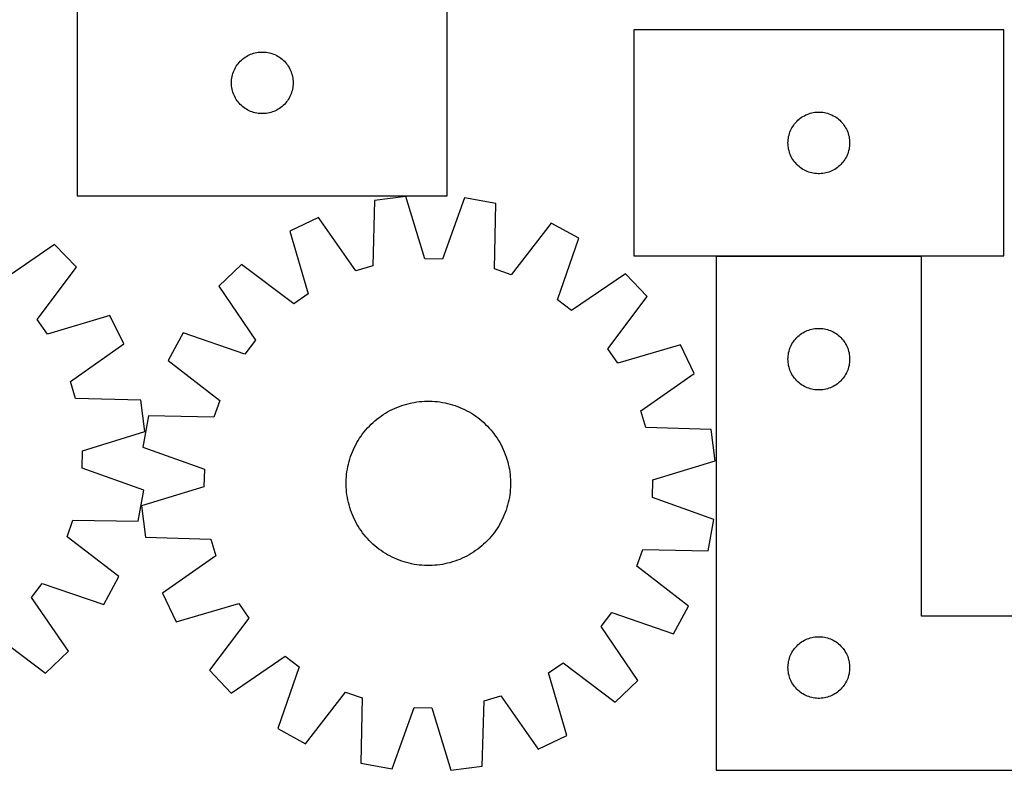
# Model space of a CAD drawing. Header units: millimetres. Extents: x 7 to 1493, y 7 to 2993.
# Tile 8 of 16: x 335 to 814, y 2112 to 2477. Entities that reach past the tile are written whole.
import ezdxf

# ---------------------------------------------------------------- set-up
doc = ezdxf.new("R2010")
doc.units = ezdxf.units.MM
doc.layers.add('COMMON', color=5, linetype='CONTINUOUS', true_color=0x0000ff)
doc.layers.add('CUT', color=7, linetype='CONTINUOUS', true_color=0x000000)

msp = doc.modelspace()

# ---------------------------------------------------------------- linework, layer by layer
at = {"layer": 'COMMON'}
msp.add_line((673.650512, 2362.004026), (773.650512, 2362.004026), dxfattribs=at)
at = {"layer": 'CUT'}
for p, q in [((362.881652, 2501.330384), (362.881652, 2391.330384)), ((542.881652, 2391.330384), (542.881652, 2501.330384)), ((813.650512, 2472.104027), (633.650512, 2472.104027)), ((633.650512, 2472.104027), (633.650512, 2362.104027)), ((813.650512, 2362.104027), (813.650512, 2472.104027)), ((442.692551, 2457.338665), (443.272754, 2457.848591)), ((443.272754, 2457.848591), (443.878437, 2458.327973)), ((443.878437, 2458.327973), (444.507996, 2458.775539)), ((444.507996, 2458.775539), (445.159759, 2459.190104)), ((445.159759, 2459.190104), (445.832, 2459.570566)), ((445.832, 2459.570566), (446.522936, 2459.915918)), ((446.522936, 2459.915918), (447.230733, 2460.225244)), ((447.230733, 2460.225244), (447.953516, 2460.497723)), ((447.953516, 2460.497723), (448.689367, 2460.732632)), ((448.689367, 2460.732632), (449.436335, 2460.92935)), ((449.436335, 2460.92935), (450.19244, 2461.087353)), ((450.19244, 2461.087353), (450.955676, 2461.206224)), ((450.955676, 2461.206224), (451.72402, 2461.285647)), ((451.72402, 2461.285647), (452.495433, 2461.325411)), ((452.495433, 2461.325411), (453.26787, 2461.325411)), ((453.26787, 2461.325411), (454.039283, 2461.285647)), ((454.039283, 2461.285647), (454.807627, 2461.206224)), ((454.807627, 2461.206224), (455.570863, 2461.087353)), ((455.570863, 2461.087353), (456.326968, 2460.92935)), ((456.326968, 2460.92935), (457.073936, 2460.732632)), ((457.073936, 2460.732632), (457.809787, 2460.497723)), ((457.809787, 2460.497723), (458.53257, 2460.225244)), ((458.53257, 2460.225244), (459.240367, 2459.915918)), ((459.240367, 2459.915918), (459.931303, 2459.570566)), ((459.931303, 2459.570566), (460.603544, 2459.190104)), ((460.603544, 2459.190104), (461.255307, 2458.775539)), ((461.255307, 2458.775539), (461.884866, 2458.327973)), ((461.884866, 2458.327973), (462.490549, 2457.848591)), ((462.490549, 2457.848591), (463.070752, 2457.338665)), ((439.136898, 2452.337193), (439.464345, 2453.036791)), ((439.464345, 2453.036791), (439.827373, 2453.718605)), ((439.827373, 2453.718605), (440.225018, 2454.380827)), ((440.225018, 2454.380827), (440.656226, 2455.021701)), ((440.656226, 2455.021701), (441.119854, 2455.639526)), ((441.119854, 2455.639526), (441.614673, 2456.232666)), ((441.614673, 2456.232666), (442.139369, 2456.799547)), ((442.139369, 2456.799547), (442.692551, 2457.338665)), ((463.070752, 2457.338665), (463.623934, 2456.799547)), ((463.623934, 2456.799547), (464.14863, 2456.232666)), ((464.14863, 2456.232666), (464.643449, 2455.639526)), ((464.643449, 2455.639526), (465.107077, 2455.021701)), ((465.107077, 2455.021701), (465.538285, 2454.380827)), ((465.538285, 2454.380827), (465.93593, 2453.718605)), ((465.93593, 2453.718605), (466.298958, 2453.036791)), ((466.298958, 2453.036791), (466.626405, 2452.337193)), ((437.90154, 2447.102566), (437.961153, 2447.872699)), ((437.961153, 2447.872699), (438.060333, 2448.638743)), ((438.060333, 2448.638743), (438.198816, 2449.398665)), ((438.198816, 2449.398665), (438.376236, 2450.150451)), ((438.376236, 2450.150451), (438.592121, 2450.892107)), ((438.592121, 2450.892107), (438.845899, 2451.621666)), ((438.845899, 2451.621666), (439.136898, 2452.337193)), ((466.626405, 2452.337193), (466.917404, 2451.621666)), ((466.917404, 2451.621666), (467.171182, 2450.892107)), ((467.171182, 2450.892107), (467.387067, 2450.150451)), ((467.387067, 2450.150451), (467.564487, 2449.398665)), ((467.564487, 2449.398665), (467.70297, 2448.638743)), ((467.70297, 2448.638743), (467.80215, 2447.872699)), ((467.80215, 2447.872699), (467.861763, 2447.102566)), ((437.881652, 2446.330384), (437.90154, 2447.102566)), ((437.90154, 2445.558203), (437.881652, 2446.330384)), ((437.961153, 2444.788069), (437.90154, 2445.558203)), ((438.060333, 2444.022026), (437.961153, 2444.788069)), ((438.198816, 2443.262103), (438.060333, 2444.022026)), ((438.376236, 2442.510317), (438.198816, 2443.262103)), ((467.564487, 2443.262103), (467.387067, 2442.510317)), ((467.70297, 2444.022026), (467.564487, 2443.262103)), ((467.80215, 2444.788069), (467.70297, 2444.022026)), ((467.861763, 2445.558203), (467.80215, 2444.788069)), ((467.861763, 2447.102566), (467.881652, 2446.330384)), ((467.881652, 2446.330384), (467.861763, 2445.558203)), ((438.592121, 2441.768662), (438.376236, 2442.510317)), ((438.845899, 2441.039103), (438.592121, 2441.768662)), ((439.136898, 2440.323576), (438.845899, 2441.039103)), ((439.464345, 2439.623977), (439.136898, 2440.323576)), ((439.827373, 2438.942163), (439.464345, 2439.623977)), ((440.225018, 2438.279941), (439.827373, 2438.942163)), ((440.656226, 2437.639068), (440.225018, 2438.279941)), ((465.538285, 2438.279941), (465.107077, 2437.639068)), ((465.93593, 2438.942163), (465.538285, 2438.279941)), ((466.298958, 2439.623977), (465.93593, 2438.942163)), ((466.626405, 2440.323576), (466.298958, 2439.623977)), ((466.917404, 2441.039103), (466.626405, 2440.323576)), ((467.171182, 2441.768662), (466.917404, 2441.039103)), ((467.387067, 2442.510317), (467.171182, 2441.768662)), ((441.119854, 2437.021242), (440.656226, 2437.639068)), ((441.614673, 2436.428102), (441.119854, 2437.021242)), ((442.139369, 2435.861222), (441.614673, 2436.428102)), ((442.692551, 2435.322104), (442.139369, 2435.861222)), ((443.272754, 2434.812178), (442.692551, 2435.322104)), ((443.878437, 2434.332796), (443.272754, 2434.812178)), ((444.507996, 2433.885229), (443.878437, 2434.332796)), ((445.159759, 2433.470665), (444.507996, 2433.885229)), ((445.832, 2433.090202), (445.159759, 2433.470665)), ((460.603544, 2433.470665), (459.931303, 2433.090202)), ((461.255307, 2433.885229), (460.603544, 2433.470665)), ((461.884866, 2434.332796), (461.255307, 2433.885229)), ((462.490549, 2434.812178), (461.884866, 2434.332796)), ((463.070752, 2435.322104), (462.490549, 2434.812178)), ((463.623934, 2435.861222), (463.070752, 2435.322104)), ((464.14863, 2436.428102), (463.623934, 2435.861222)), ((464.643449, 2437.021242), (464.14863, 2436.428102)), ((465.107077, 2437.639068), (464.643449, 2437.021242)), ((446.522936, 2432.74485), (445.832, 2433.090202)), ((447.230733, 2432.435525), (446.522936, 2432.74485)), ((447.953516, 2432.163046), (447.230733, 2432.435525)), ((448.689367, 2431.928136), (447.953516, 2432.163046)), ((449.436335, 2431.731419), (448.689367, 2431.928136)), ((450.19244, 2431.573415), (449.436335, 2431.731419)), ((450.955676, 2431.454544), (450.19244, 2431.573415)), ((451.72402, 2431.375121), (450.955676, 2431.454544)), ((452.495433, 2431.335357), (451.72402, 2431.375121)), ((453.26787, 2431.335357), (452.495433, 2431.335357)), ((454.039283, 2431.375121), (453.26787, 2431.335357)), ((454.807627, 2431.454544), (454.039283, 2431.375121)), ((455.570863, 2431.573415), (454.807627, 2431.454544)), ((456.326968, 2431.731419), (455.570863, 2431.573415)), ((457.073936, 2431.928136), (456.326968, 2431.731419)), ((457.809787, 2432.163046), (457.073936, 2431.928136)), ((458.53257, 2432.435525), (457.809787, 2432.163046)), ((459.240367, 2432.74485), (458.53257, 2432.435525)), ((459.931303, 2433.090202), (459.240367, 2432.74485)), ((714.041614, 2428.622233), (714.647298, 2429.101615)), ((714.647298, 2429.101615), (715.276856, 2429.549182)), ((715.276856, 2429.549182), (715.92862, 2429.963746)), ((715.92862, 2429.963746), (716.600861, 2430.344209)), ((716.600861, 2430.344209), (717.291796, 2430.689561)), ((717.291796, 2430.689561), (717.999593, 2430.998886)), ((717.999593, 2430.998886), (718.722376, 2431.271365)), ((718.722376, 2431.271365), (719.458227, 2431.506275)), ((719.458227, 2431.506275), (720.205196, 2431.702992)), ((720.205196, 2431.702992), (720.9613, 2431.860996)), ((720.9613, 2431.860996), (721.724536, 2431.979867)), ((721.724536, 2431.979867), (722.49288, 2432.059289)), ((722.49288, 2432.059289), (723.264293, 2432.099054)), ((723.264293, 2432.099054), (724.036731, 2432.099054)), ((724.036731, 2432.099054), (724.808144, 2432.059289)), ((724.808144, 2432.059289), (725.576487, 2431.979867)), ((725.576487, 2431.979867), (726.339723, 2431.860996)), ((726.339723, 2431.860996), (727.095828, 2431.702992)), ((727.095828, 2431.702992), (727.842796, 2431.506275)), ((727.842796, 2431.506275), (728.578648, 2431.271365)), ((728.578648, 2431.271365), (729.30143, 2430.998886)), ((729.30143, 2430.998886), (730.009228, 2430.689561)), ((730.009228, 2430.689561), (730.700163, 2430.344209)), ((730.700163, 2430.344209), (731.372404, 2429.963746)), ((731.372404, 2429.963746), (732.024168, 2429.549182)), ((732.024168, 2429.549182), (732.653726, 2429.101615)), ((732.653726, 2429.101615), (733.259409, 2428.622233)), ((710.233206, 2423.810433), (710.596233, 2424.492248)), ((710.596233, 2424.492248), (710.993878, 2425.154469)), ((710.993878, 2425.154469), (711.425087, 2425.795343)), ((711.425087, 2425.795343), (711.888715, 2426.413169)), ((711.888715, 2426.413169), (712.383533, 2427.006308)), ((712.383533, 2427.006308), (712.908229, 2427.573189)), ((712.908229, 2427.573189), (713.461412, 2428.112307)), ((713.461412, 2428.112307), (714.041614, 2428.622233)), ((733.259409, 2428.622233), (733.839612, 2428.112307)), ((733.839612, 2428.112307), (734.392795, 2427.573189)), ((734.392795, 2427.573189), (734.917491, 2427.006308)), ((734.917491, 2427.006308), (735.412309, 2426.413169)), ((735.412309, 2426.413169), (735.875937, 2425.795343)), ((735.875937, 2425.795343), (736.307145, 2425.154469)), ((736.307145, 2425.154469), (736.70479, 2424.492248)), ((736.70479, 2424.492248), (737.067818, 2423.810433)), ((708.730014, 2418.646342), (708.829193, 2419.412385)), ((708.829193, 2419.412385), (708.967677, 2420.172308)), ((708.967677, 2420.172308), (709.145096, 2420.924093)), ((709.145096, 2420.924093), (709.360981, 2421.665749)), ((709.360981, 2421.665749), (709.61476, 2422.395308)), ((709.61476, 2422.395308), (709.905758, 2423.110835)), ((709.905758, 2423.110835), (710.233206, 2423.810433)), ((737.067818, 2423.810433), (737.395265, 2423.110835)), ((737.395265, 2423.110835), (737.686264, 2422.395308)), ((737.686264, 2422.395308), (737.940043, 2421.665749)), ((737.940043, 2421.665749), (738.155928, 2420.924093)), ((738.155928, 2420.924093), (738.333347, 2420.172308)), ((738.333347, 2420.172308), (738.47183, 2419.412385)), ((738.47183, 2419.412385), (738.57101, 2418.646342)), ((708.650512, 2417.104027), (708.6704, 2417.876208)), ((708.6704, 2416.331845), (708.650512, 2417.104027)), ((708.6704, 2417.876208), (708.730014, 2418.646342)), ((708.730014, 2415.561712), (708.6704, 2416.331845)), ((708.829193, 2414.795668), (708.730014, 2415.561712)), ((708.967677, 2414.035746), (708.829193, 2414.795668)), ((738.47183, 2414.795668), (738.333347, 2414.035746)), ((738.57101, 2415.561712), (738.47183, 2414.795668)), ((738.57101, 2418.646342), (738.630623, 2417.876208)), ((738.630623, 2416.331845), (738.57101, 2415.561712)), ((738.630623, 2417.876208), (738.650512, 2417.104027)), ((738.650512, 2417.104027), (738.630623, 2416.331845)), ((709.145096, 2413.28396), (708.967677, 2414.035746)), ((709.360981, 2412.542304), (709.145096, 2413.28396)), ((709.61476, 2411.812745), (709.360981, 2412.542304)), ((709.905758, 2411.097218), (709.61476, 2411.812745)), ((710.233206, 2410.39762), (709.905758, 2411.097218)), ((710.596233, 2409.715806), (710.233206, 2410.39762)), ((710.993878, 2409.053584), (710.596233, 2409.715806)), ((736.70479, 2409.715806), (736.307145, 2409.053584)), ((737.067818, 2410.39762), (736.70479, 2409.715806)), ((737.395265, 2411.097218), (737.067818, 2410.39762)), ((737.686264, 2411.812745), (737.395265, 2411.097218)), ((737.940043, 2412.542304), (737.686264, 2411.812745)), ((738.155928, 2413.28396), (737.940043, 2412.542304)), ((738.333347, 2414.035746), (738.155928, 2413.28396)), ((711.425087, 2408.41271), (710.993878, 2409.053584)), ((711.888715, 2407.794884), (711.425087, 2408.41271)), ((712.383533, 2407.201745), (711.888715, 2407.794884)), ((712.908229, 2406.634864), (712.383533, 2407.201745)), ((713.461412, 2406.095746), (712.908229, 2406.634864)), ((714.041614, 2405.58582), (713.461412, 2406.095746)), ((714.647298, 2405.106438), (714.041614, 2405.58582)), ((715.276856, 2404.658871), (714.647298, 2405.106438)), ((732.653726, 2405.106438), (732.024168, 2404.658871)), ((733.259409, 2405.58582), (732.653726, 2405.106438)), ((733.839612, 2406.095746), (733.259409, 2405.58582)), ((734.392795, 2406.634864), (733.839612, 2406.095746)), ((734.917491, 2407.201745), (734.392795, 2406.634864)), ((735.412309, 2407.794884), (734.917491, 2407.201745)), ((735.875937, 2408.41271), (735.412309, 2407.794884)), ((736.307145, 2409.053584), (735.875937, 2408.41271)), ((715.92862, 2404.244307), (715.276856, 2404.658871)), ((716.600861, 2403.863845), (715.92862, 2404.244307)), ((717.291796, 2403.518493), (716.600861, 2403.863845)), ((717.999593, 2403.209167), (717.291796, 2403.518493)), ((718.722376, 2402.936688), (717.999593, 2403.209167)), ((719.458227, 2402.701778), (718.722376, 2402.936688)), ((720.205196, 2402.505061), (719.458227, 2402.701778)), ((720.9613, 2402.347057), (720.205196, 2402.505061)), ((721.724536, 2402.228186), (720.9613, 2402.347057)), ((722.49288, 2402.148764), (721.724536, 2402.228186)), ((723.264293, 2402.109), (722.49288, 2402.148764)), ((724.036731, 2402.109), (723.264293, 2402.109)), ((724.808144, 2402.148764), (724.036731, 2402.109)), ((725.576487, 2402.228186), (724.808144, 2402.148764)), ((726.339723, 2402.347057), (725.576487, 2402.228186)), ((727.095828, 2402.505061), (726.339723, 2402.347057)), ((727.842796, 2402.701778), (727.095828, 2402.505061)), ((728.578648, 2402.936688), (727.842796, 2402.701778)), ((729.30143, 2403.209167), (728.578648, 2402.936688)), ((730.009228, 2403.518493), (729.30143, 2403.209167)), ((730.700163, 2403.863845), (730.009228, 2403.518493)), ((731.372404, 2404.244307), (730.700163, 2403.863845)), ((732.024168, 2404.658871), (731.372404, 2404.244307)), ((362.881652, 2391.330384), (542.881652, 2391.330384)), ((522.782551, 2391.07094), (507.532146, 2389.032388)), ((532.032338, 2360.683176), (522.782551, 2391.07094)), ((551.313045, 2390.380499), (540.604172, 2360.475737)), ((566.446989, 2387.606642), (551.313045, 2390.380499)), ((507.532146, 2389.032388), (506.588482, 2357.282046)), ((565.853724, 2355.84782), (566.446989, 2387.606642)), ((480.184675, 2380.872629), (466.310625, 2374.221217)), ((498.372081, 2354.83049), (480.184675, 2380.872629)), ((593.367744, 2378.133586), (573.941921, 2353.001691)), ((606.903812, 2370.818846), (593.367744, 2378.133586)), ((466.310625, 2374.221217), (475.224543, 2343.733238)), ((351.846817, 2367.687717), (325.664326, 2349.702948)), ((362.496421, 2356.582922), (351.846817, 2367.687717)), ((596.525567, 2340.79774), (606.903812, 2370.818846)), ((633.650512, 2362.104027), (813.650512, 2362.104027)), ((773.650512, 2361.904026), (673.650512, 2361.904026)), ((673.650512, 2361.904026), (673.650512, 2111.904026)), ((773.650512, 2186.904026), (773.650512, 2361.904026)), ((442.823139, 2358.009991), (431.683533, 2347.396805)), ((468.167854, 2338.862663), (442.823139, 2358.009991)), ((506.588482, 2357.282046), (498.372081, 2354.83049)), ((540.604172, 2360.475737), (532.032338, 2360.683176)), ((343.432181, 2331.175649), (362.496421, 2356.582922)), ((573.941921, 2353.001691), (565.853724, 2355.84782)), ((629.579635, 2353.490464), (603.338397, 2335.591521)), ((640.192822, 2342.350858), (629.579635, 2353.490464)), ((431.683533, 2347.396805), (449.582476, 2321.155567)), ((475.224543, 2343.733238), (468.167854, 2338.862663)), ((603.338397, 2335.591521), (596.525567, 2340.79774)), ((621.045493, 2317.006143), (640.192822, 2342.350858)), ((378.784464, 2333.148642), (348.325836, 2324.134945)), ((385.481269, 2319.296445), (378.784464, 2333.148642)), ((348.325836, 2324.134945), (343.432181, 2331.175649)), ((414.355151, 2324.720981), (407.04041, 2311.184914)), ((444.376256, 2314.342737), (414.355151, 2324.720981)), ((713.461412, 2322.912306), (714.041614, 2323.422232)), ((714.041614, 2323.422232), (714.647298, 2323.901614)), ((714.647298, 2323.901614), (715.276856, 2324.349181)), ((715.276856, 2324.349181), (715.92862, 2324.763745)), ((715.92862, 2324.763745), (716.600861, 2325.144208)), ((716.600861, 2325.144208), (717.291796, 2325.48956)), ((717.291796, 2325.48956), (717.999593, 2325.798885)), ((717.999593, 2325.798885), (718.722376, 2326.071364)), ((718.722376, 2326.071364), (719.458227, 2326.306274)), ((719.458227, 2326.306274), (720.205196, 2326.502991)), ((720.205196, 2326.502991), (720.9613, 2326.660995)), ((720.9613, 2326.660995), (721.724536, 2326.779866)), ((721.724536, 2326.779866), (722.49288, 2326.859288)), ((722.49288, 2326.859288), (723.264293, 2326.899053)), ((723.264293, 2326.899053), (724.036731, 2326.899053)), ((724.036731, 2326.899053), (724.808144, 2326.859288)), ((724.808144, 2326.859288), (725.576487, 2326.779866)), ((725.576487, 2326.779866), (726.339723, 2326.660995)), ((726.339723, 2326.660995), (727.095828, 2326.502991)), ((727.095828, 2326.502991), (727.842796, 2326.306274)), ((727.842796, 2326.306274), (728.578648, 2326.071364)), ((728.578648, 2326.071364), (729.30143, 2325.798885)), ((729.30143, 2325.798885), (730.009228, 2325.48956)), ((730.009228, 2325.48956), (730.700163, 2325.144208)), ((730.700163, 2325.144208), (731.372404, 2324.763745)), ((731.372404, 2324.763745), (732.024168, 2324.349181)), ((732.024168, 2324.349181), (732.653726, 2323.901614)), ((732.653726, 2323.901614), (733.259409, 2323.422232)), ((733.259409, 2323.422232), (733.839612, 2322.912306)), ((359.49882, 2301.023867), (385.481269, 2319.296445)), ((449.582476, 2321.155567), (444.376256, 2314.342737)), ((656.404047, 2318.863372), (625.916069, 2309.949454)), ((663.055459, 2304.989322), (656.404047, 2318.863372)), ((709.905758, 2317.910834), (710.233206, 2318.610432)), ((710.233206, 2318.610432), (710.596233, 2319.292247)), ((710.596233, 2319.292247), (710.993878, 2319.954468)), ((710.993878, 2319.954468), (711.425087, 2320.595342)), ((711.425087, 2320.595342), (711.888715, 2321.213168)), ((711.888715, 2321.213168), (712.383533, 2321.806307)), ((712.383533, 2321.806307), (712.908229, 2322.373188)), ((712.908229, 2322.373188), (713.461412, 2322.912306)), ((733.839612, 2322.912306), (734.392795, 2322.373188)), ((734.392795, 2322.373188), (734.917491, 2321.806307)), ((734.917491, 2321.806307), (735.412309, 2321.213168)), ((735.412309, 2321.213168), (735.875937, 2320.595342)), ((735.875937, 2320.595342), (736.307145, 2319.954468)), ((736.307145, 2319.954468), (736.70479, 2319.292247)), ((736.70479, 2319.292247), (737.067818, 2318.610432)), ((737.067818, 2318.610432), (737.395265, 2317.910834)), ((625.916069, 2309.949454), (621.045493, 2317.006143)), ((708.730014, 2313.446341), (708.829193, 2314.212384)), ((708.829193, 2314.212384), (708.967677, 2314.972307)), ((708.967677, 2314.972307), (709.145096, 2315.724092)), ((709.145096, 2315.724092), (709.360981, 2316.465748)), ((709.360981, 2316.465748), (709.61476, 2317.195307)), ((709.61476, 2317.195307), (709.905758, 2317.910834)), ((737.395265, 2317.910834), (737.686264, 2317.195307)), ((737.686264, 2317.195307), (737.940043, 2316.465748)), ((737.940043, 2316.465748), (738.155928, 2315.724092)), ((738.155928, 2315.724092), (738.333347, 2314.972307)), ((738.333347, 2314.972307), (738.47183, 2314.212384)), ((738.47183, 2314.212384), (738.57101, 2313.446341)), ((407.04041, 2311.184914), (432.172305, 2291.759091)), ((708.650512, 2311.904026), (708.6704, 2312.676207)), ((708.6704, 2311.131844), (708.650512, 2311.904026)), ((708.6704, 2312.676207), (708.730014, 2313.446341)), ((708.730014, 2310.361711), (708.6704, 2311.131844)), ((708.829193, 2309.595667), (708.730014, 2310.361711)), ((708.967677, 2308.835745), (708.829193, 2309.595667)), ((738.47183, 2309.595667), (738.333347, 2308.835745)), ((738.57101, 2310.361711), (738.47183, 2309.595667)), ((738.57101, 2313.446341), (738.630623, 2312.676207)), ((738.630623, 2311.131844), (738.57101, 2310.361711)), ((738.630623, 2312.676207), (738.650512, 2311.904026)), ((738.650512, 2311.904026), (738.630623, 2311.131844)), ((637.01332, 2286.801916), (663.055459, 2304.989322)), ((709.145096, 2308.083959), (708.967677, 2308.835745)), ((709.360981, 2307.342303), (709.145096, 2308.083959)), ((709.61476, 2306.612744), (709.360981, 2307.342303)), ((709.905758, 2305.897217), (709.61476, 2306.612744)), ((710.233206, 2305.197619), (709.905758, 2305.897217)), ((710.596233, 2304.515805), (710.233206, 2305.197619)), ((710.993878, 2303.853583), (710.596233, 2304.515805)), ((736.70479, 2304.515805), (736.307145, 2303.853583)), ((737.067818, 2305.197619), (736.70479, 2304.515805)), ((737.395265, 2305.897217), (737.067818, 2305.197619)), ((737.686264, 2306.612744), (737.395265, 2305.897217)), ((737.940043, 2307.342303), (737.686264, 2306.612744)), ((738.155928, 2308.083959), (737.940043, 2307.342303)), ((738.333347, 2308.835745), (738.155928, 2308.083959)), ((361.977266, 2292.815537), (359.49882, 2301.023867)), ((711.425087, 2303.212709), (710.993878, 2303.853583)), ((711.888715, 2302.594883), (711.425087, 2303.212709)), ((712.383533, 2302.001744), (711.888715, 2302.594883)), ((712.908229, 2301.434863), (712.383533, 2302.001744)), ((713.461412, 2300.895745), (712.908229, 2301.434863)), ((714.041614, 2300.385819), (713.461412, 2300.895745)), ((714.647298, 2299.906437), (714.041614, 2300.385819)), ((715.276856, 2299.45887), (714.647298, 2299.906437)), ((715.92862, 2299.044306), (715.276856, 2299.45887)), ((732.024168, 2299.45887), (731.372404, 2299.044306)), ((732.653726, 2299.906437), (732.024168, 2299.45887)), ((733.259409, 2300.385819), (732.653726, 2299.906437)), ((733.839612, 2300.895745), (733.259409, 2300.385819)), ((734.392795, 2301.434863), (733.839612, 2300.895745)), ((734.917491, 2302.001744), (734.392795, 2301.434863)), ((735.412309, 2302.594883), (734.917491, 2302.001744)), ((735.875937, 2303.212709), (735.412309, 2302.594883)), ((736.307145, 2303.853583), (735.875937, 2303.212709)), ((716.600861, 2298.663844), (715.92862, 2299.044306)), ((717.291796, 2298.318492), (716.600861, 2298.663844)), ((717.999593, 2298.009166), (717.291796, 2298.318492)), ((718.722376, 2297.736687), (717.999593, 2298.009166)), ((719.458227, 2297.501777), (718.722376, 2297.736687)), ((720.205196, 2297.30506), (719.458227, 2297.501777)), ((720.9613, 2297.147056), (720.205196, 2297.30506)), ((721.724536, 2297.028185), (720.9613, 2297.147056)), ((722.49288, 2296.948763), (721.724536, 2297.028185)), ((723.264293, 2296.908999), (722.49288, 2296.948763)), ((724.036731, 2296.908999), (723.264293, 2296.908999)), ((724.808144, 2296.948763), (724.036731, 2296.908999)), ((725.576487, 2297.028185), (724.808144, 2296.948763)), ((726.339723, 2297.147056), (725.576487, 2297.028185)), ((727.095828, 2297.30506), (726.339723, 2297.147056)), ((727.842796, 2297.501777), (727.095828, 2297.30506)), ((728.578648, 2297.736687), (727.842796, 2297.501777)), ((729.30143, 2298.009166), (728.578648, 2297.736687)), ((730.009228, 2298.318492), (729.30143, 2298.009166)), ((730.700163, 2298.663844), (730.009228, 2298.318492)), ((731.372404, 2299.044306), (730.700163, 2298.663844)), ((393.730528, 2291.975839), (361.977266, 2292.815537)), ((395.819003, 2276.73219), (393.730528, 2291.975839)), ((432.172305, 2291.759091), (429.326176, 2283.670894)), ((521.94102, 2289.734747), (523.147933, 2290.084558)), ((523.147933, 2290.084558), (524.365238, 2290.396287)), ((524.365238, 2290.396287), (525.591734, 2290.669626)), ((525.591734, 2290.669626), (526.826211, 2290.904305)), ((526.826211, 2290.904305), (528.06745, 2291.100092)), ((528.06745, 2291.100092), (529.314227, 2291.256794)), ((529.314227, 2291.256794), (530.56531, 2291.374257)), ((530.56531, 2291.374257), (531.819465, 2291.452364)), ((531.819465, 2291.452364), (533.075455, 2291.491039)), ((533.075455, 2291.491039), (534.332041, 2291.490243)), ((534.332041, 2291.490243), (535.587981, 2291.449977)), ((535.587981, 2291.449977), (536.842036, 2291.370281)), ((536.842036, 2291.370281), (538.09297, 2291.251233)), ((538.09297, 2291.251233), (539.339546, 2291.092952)), ((539.339546, 2291.092952), (540.580536, 2290.895592)), ((540.580536, 2290.895592), (541.814715, 2290.65935)), ((541.814715, 2290.65935), (543.040864, 2290.384457)), ((543.040864, 2290.384457), (544.257773, 2290.071186)), ((544.257773, 2290.071186), (545.464242, 2289.719846)), ((511.738683, 2284.941782), (512.800079, 2285.614422)), ((512.800079, 2285.614422), (513.88208, 2286.253391)), ((513.88208, 2286.253391), (514.983617, 2286.858058)), ((514.983617, 2286.858058), (516.103604, 2287.427826)), ((516.103604, 2287.427826), (517.240935, 2287.962134)), ((517.240935, 2287.962134), (518.394488, 2288.460453)), ((518.394488, 2288.460453), (519.563124, 2288.922293)), ((519.563124, 2288.922293), (520.745691, 2289.347197)), ((520.745691, 2289.347197), (521.94102, 2289.734747)), ((545.464242, 2289.719846), (546.659079, 2289.330783)), ((546.659079, 2289.330783), (547.841106, 2288.904381)), ((547.841106, 2288.904381), (549.009157, 2288.441061)), ((549.009157, 2288.441061), (550.162077, 2287.94128)), ((550.162077, 2287.94128), (551.298731, 2287.405532)), ((551.298731, 2287.405532), (552.417995, 2286.834345)), ((552.417995, 2286.834345), (553.518765, 2286.228283)), ((553.518765, 2286.228283), (554.599956, 2285.587944)), ((554.599956, 2285.587944), (555.660499, 2284.91396)), ((639.464876, 2278.585515), (637.01332, 2286.801916)), ((397.567354, 2284.264159), (394.793498, 2269.130215)), ((429.326176, 2283.670894), (397.567354, 2284.264159)), ((504.971, 2279.350285), (505.860103, 2280.238262)), ((505.860103, 2280.238262), (506.776659, 2281.097874)), ((506.776659, 2281.097874), (507.719764, 2281.928271)), ((507.719764, 2281.928271), (508.688486, 2282.728636)), ((508.688486, 2282.728636), (509.681871, 2283.498176)), ((509.681871, 2283.498176), (510.698938, 2284.236135)), ((510.698938, 2284.236135), (511.738683, 2284.941782)), ((555.660499, 2284.91396), (556.699349, 2284.206996)), ((556.699349, 2284.206996), (557.71548, 2283.46775)), ((557.71548, 2283.46775), (558.707889, 2282.696951)), ((558.707889, 2282.696951), (559.675597, 2281.89536)), ((559.675597, 2281.89536), (560.617649, 2281.063769)), ((560.617649, 2281.063769), (561.533115, 2280.202997)), ((561.533115, 2280.202997), (562.421092, 2279.313894)), ((365.461689, 2267.382954), (395.819003, 2276.73219)), ((500.967001, 2274.516519), (501.706247, 2275.53265)), ((501.706247, 2275.53265), (502.477046, 2276.525059)), ((502.477046, 2276.525059), (503.278636, 2277.492767)), ((503.278636, 2277.492767), (504.110228, 2278.434819)), ((504.110228, 2278.434819), (504.971, 2279.350285)), ((562.421092, 2279.313894), (563.280704, 2278.397338)), ((563.280704, 2278.397338), (564.111101, 2277.454233)), ((564.111101, 2277.454233), (564.911466, 2276.48551)), ((564.911466, 2276.48551), (565.681007, 2275.492125)), ((565.681007, 2275.492125), (566.418965, 2274.475059)), ((671.215218, 2277.641851), (639.464876, 2278.585515)), ((673.25377, 2262.391446), (671.215218, 2277.641851)), ((498.339652, 2270.235165), (498.945714, 2271.335935)), ((498.945714, 2271.335935), (499.586053, 2272.417126)), ((499.586053, 2272.417126), (500.260037, 2273.477669)), ((500.260037, 2273.477669), (500.967001, 2274.516519)), ((566.418965, 2274.475059), (567.124612, 2273.435314)), ((567.124612, 2273.435314), (567.797252, 2272.373918)), ((567.797252, 2272.373918), (568.436221, 2271.291917)), ((568.436221, 2271.291917), (569.040888, 2270.19038)), ((365.282318, 2258.810486), (365.461689, 2267.382954)), ((394.793498, 2269.130215), (424.69826, 2258.421342)), ((496.269616, 2265.658276), (496.732936, 2266.826326)), ((496.732936, 2266.826326), (497.232716, 2267.979247)), ((497.232716, 2267.979247), (497.768465, 2269.1159)), ((497.768465, 2269.1159), (498.339652, 2270.235165)), ((569.040888, 2270.19038), (569.610656, 2269.070393)), ((569.610656, 2269.070393), (570.144964, 2267.933061)), ((570.144964, 2267.933061), (570.643284, 2266.779509)), ((570.643284, 2266.779509), (571.105123, 2265.610872)), ((494.789539, 2260.858034), (495.10281, 2262.074943)), ((495.10281, 2262.074943), (495.454151, 2263.281412)), ((495.454151, 2263.281412), (495.843214, 2264.476249)), ((495.843214, 2264.476249), (496.269616, 2265.658276)), ((571.105123, 2265.610872), (571.530027, 2264.428306)), ((571.530027, 2264.428306), (571.917577, 2263.232976)), ((571.917577, 2263.232976), (572.267388, 2262.026064)), ((572.267388, 2262.026064), (572.579117, 2260.808758)), ((642.866006, 2253.141659), (673.25377, 2262.391446)), ((395.221984, 2248.199588), (365.282318, 2258.810486)), ((424.69826, 2258.421342), (424.490821, 2249.849508)), ((493.922764, 2255.91014), (494.081045, 2257.156716)), ((494.081045, 2257.156716), (494.278405, 2258.397706)), ((494.278405, 2258.397706), (494.514647, 2259.631885)), ((494.514647, 2259.631885), (494.789539, 2260.858034)), ((572.579117, 2260.808758), (572.852456, 2259.582262)), ((572.852456, 2259.582262), (573.087135, 2258.347786)), ((573.087135, 2258.347786), (573.282922, 2257.106547)), ((573.282922, 2257.106547), (573.439624, 2255.85977)), ((493.682958, 2250.892625), (493.683754, 2252.14921)), ((493.683754, 2252.14921), (493.72402, 2253.405151)), ((493.72402, 2253.405151), (493.803716, 2254.659206)), ((493.803716, 2254.659206), (493.922764, 2255.91014)), ((573.439624, 2255.85977), (573.557087, 2254.608687)), ((573.557087, 2254.608687), (573.635194, 2253.354531)), ((573.635194, 2253.354531), (573.673869, 2252.098541)), ((573.673869, 2252.098541), (573.673073, 2250.841956)), ((642.658567, 2244.569825), (642.866006, 2253.141659)), ((392.497695, 2233.056643), (395.221984, 2248.199588)), ((424.490821, 2249.849508), (394.103057, 2240.599721)), ((493.721633, 2249.636635), (493.682958, 2250.892625)), ((493.79974, 2248.38248), (493.721633, 2249.636635)), ((493.917203, 2247.131396), (493.79974, 2248.38248)), ((494.073905, 2245.88462), (493.917203, 2247.131396)), ((573.434063, 2247.081027), (573.275782, 2245.83445)), ((573.553111, 2248.331961), (573.434063, 2247.081027)), ((573.632807, 2249.586016), (573.553111, 2248.331961)), ((573.673073, 2250.841956), (573.632807, 2249.586016)), ((494.269692, 2244.643381), (494.073905, 2245.88462)), ((494.504371, 2243.408904), (494.269692, 2244.643381)), ((494.777709, 2242.182408), (494.504371, 2243.408904)), ((495.089438, 2240.965103), (494.777709, 2242.182408)), ((572.567287, 2242.133133), (572.254016, 2240.916224)), ((572.84218, 2243.359282), (572.567287, 2242.133133)), ((573.078422, 2244.59346), (572.84218, 2243.359282)), ((573.275782, 2245.83445), (573.078422, 2244.59346)), ((672.563329, 2233.860951), (642.658567, 2244.569825)), ((394.103057, 2240.599721), (396.141609, 2225.349316)), ((495.43925, 2239.75819), (495.089438, 2240.965103)), ((495.826799, 2238.562861), (495.43925, 2239.75819)), ((496.251703, 2237.380294), (495.826799, 2238.562861)), ((496.713543, 2236.211658), (496.251703, 2237.380294)), ((571.087211, 2237.33289), (570.623891, 2236.16484)), ((571.513613, 2238.514918), (571.087211, 2237.33289)), ((571.902676, 2239.709755), (571.513613, 2238.514918)), ((572.254016, 2240.916224), (571.902676, 2239.709755)), ((357.91747, 2225.448444), (360.737101, 2233.545916)), ((360.737101, 2233.545916), (392.497695, 2233.056643)), ((497.211863, 2235.058105), (496.713543, 2236.211658)), ((497.746171, 2233.920774), (497.211863, 2235.058105)), ((498.315939, 2232.800787), (497.746171, 2233.920774)), ((498.920606, 2231.69925), (498.315939, 2232.800787)), ((569.017175, 2232.756002), (568.411113, 2231.655231)), ((569.588362, 2233.875266), (569.017175, 2232.756002)), ((570.12411, 2235.011919), (569.588362, 2233.875266)), ((570.623891, 2236.16484), (570.12411, 2235.011919)), ((669.789473, 2218.727007), (672.563329, 2233.860951)), ((499.559575, 2230.617249), (498.920606, 2231.69925)), ((500.232215, 2229.555852), (499.559575, 2230.617249)), ((500.937862, 2228.516108), (500.232215, 2229.555852)), ((501.67582, 2227.499041), (500.937862, 2228.516108)), ((502.445361, 2226.505656), (501.67582, 2227.499041)), ((566.389826, 2228.474648), (565.65058, 2227.458517)), ((567.09679, 2229.513498), (566.389826, 2228.474648)), ((567.770774, 2230.574041), (567.09679, 2229.513498)), ((568.411113, 2231.655231), (567.770774, 2230.574041)), ((383.112837, 2206.105014), (357.91747, 2225.448444)), ((396.141609, 2225.349316), (427.891951, 2224.405652)), ((427.891951, 2224.405652), (430.343507, 2216.189251)), ((503.245725, 2225.536933), (502.445361, 2226.505656)), ((504.076123, 2224.593829), (503.245725, 2225.536933)), ((504.935734, 2223.677273), (504.076123, 2224.593829)), ((505.823711, 2222.78817), (504.935734, 2223.677273)), ((506.739178, 2221.927398), (505.823711, 2222.78817)), ((561.496724, 2222.752904), (560.580168, 2221.893293)), ((562.385827, 2223.640881), (561.496724, 2222.752904)), ((563.246599, 2224.556348), (562.385827, 2223.640881)), ((564.07819, 2225.4984), (563.246599, 2224.556348)), ((564.879781, 2226.466108), (564.07819, 2225.4984)), ((565.65058, 2227.458517), (564.879781, 2226.466108)), ((507.68123, 2221.095806), (506.739178, 2221.927398)), ((508.648938, 2220.294215), (507.68123, 2221.095806)), ((509.641347, 2219.523417), (508.648938, 2220.294215)), ((510.657478, 2218.78417), (509.641347, 2219.523417)), ((511.696328, 2218.077207), (510.657478, 2218.78417)), ((512.756871, 2217.403222), (511.696328, 2218.077207)), ((555.618144, 2218.049385), (554.556748, 2217.376745)), ((556.657889, 2218.755032), (555.618144, 2218.049385)), ((557.674955, 2219.49299), (556.657889, 2218.755032)), ((558.66834, 2220.262531), (557.674955, 2219.49299)), ((559.637063, 2221.062895), (558.66834, 2220.262531)), ((560.580168, 2221.893293), (559.637063, 2221.062895)), ((635.184521, 2211.232076), (638.03065, 2219.320272)), ((638.03065, 2219.320272), (669.789473, 2218.727007)), ((430.343507, 2216.189251), (404.301368, 2198.001845)), ((513.838062, 2216.762883), (512.756871, 2217.403222)), ((514.938832, 2216.156821), (513.838062, 2216.762883)), ((516.058096, 2215.585635), (514.938832, 2216.156821)), ((517.194749, 2215.049886), (516.058096, 2215.585635)), ((518.34767, 2214.550106), (517.194749, 2215.049886)), ((519.51572, 2214.086786), (518.34767, 2214.550106)), ((520.697748, 2213.660384), (519.51572, 2214.086786)), ((521.892585, 2213.271321), (520.697748, 2213.660384)), ((523.099054, 2212.91998), (521.892585, 2213.271321)), ((545.415806, 2213.25642), (544.208894, 2212.906608)), ((546.611136, 2213.643969), (545.415806, 2213.25642)), ((547.793702, 2214.068873), (546.611136, 2213.643969)), ((548.962339, 2214.530713), (547.793702, 2214.068873)), ((550.115892, 2215.029033), (548.962339, 2214.530713)), ((551.253223, 2215.56334), (550.115892, 2215.029033)), ((552.37321, 2216.133109), (551.253223, 2215.56334)), ((553.474747, 2216.737776), (552.37321, 2216.133109)), ((554.556748, 2217.376745), (553.474747, 2216.737776)), ((524.315963, 2212.606709), (523.099054, 2212.91998)), ((525.542112, 2212.331817), (524.315963, 2212.606709)), ((526.77629, 2212.095574), (525.542112, 2212.331817)), ((528.01728, 2211.898215), (526.77629, 2212.095574)), ((529.263857, 2211.739933), (528.01728, 2211.898215)), ((530.514791, 2211.620886), (529.263857, 2211.739933)), ((531.768846, 2211.54119), (530.514791, 2211.620886)), ((533.024786, 2211.500924), (531.768846, 2211.54119)), ((534.281371, 2211.500128), (533.024786, 2211.500924)), ((535.537361, 2211.538803), (534.281371, 2211.500128)), ((536.791517, 2211.61691), (535.537361, 2211.538803)), ((538.0426, 2211.734373), (536.791517, 2211.61691)), ((539.289377, 2211.891075), (538.0426, 2211.734373)), ((540.530616, 2212.086862), (539.289377, 2211.891075)), ((541.765092, 2212.321541), (540.530616, 2212.086862)), ((542.991588, 2212.594879), (541.765092, 2212.321541)), ((544.208894, 2212.906608), (542.991588, 2212.594879)), ((660.316416, 2191.806253), (635.184521, 2211.232076)), ((375.842457, 2192.545069), (383.112837, 2206.105014)), ((340.603646, 2195.995119), (345.787531, 2202.824959)), ((345.787531, 2202.824959), (375.842457, 2192.545069)), ((358.588415, 2169.812628), (340.603646, 2195.995119)), ((404.301368, 2198.001845), (410.95278, 2184.127795)), ((410.95278, 2184.127795), (441.440758, 2193.041713)), ((441.440758, 2193.041713), (446.311334, 2185.985024)), ((653.001676, 2178.270185), (660.316416, 2191.806253)), ((446.311334, 2185.985024), (427.164005, 2160.640309)), ((617.774351, 2181.8356), (622.98057, 2188.648429)), ((622.98057, 2188.648429), (653.001676, 2178.270185)), ((973.650512, 2186.904026), (773.650512, 2186.904026)), ((635.673294, 2155.594361), (617.774351, 2181.8356)), ((322.076347, 2178.227264), (347.48362, 2159.163024)), ((715.92862, 2174.763745), (716.600861, 2175.144208)), ((716.600861, 2175.144208), (717.291796, 2175.48956)), ((717.291796, 2175.48956), (717.999593, 2175.798885)), ((717.999593, 2175.798885), (718.722376, 2176.071364)), ((718.722376, 2176.071364), (719.458227, 2176.306274)), ((719.458227, 2176.306274), (720.205196, 2176.502991)), ((720.205196, 2176.502991), (720.9613, 2176.660995)), ((720.9613, 2176.660995), (721.724536, 2176.779866)), ((721.724536, 2176.779866), (722.49288, 2176.859288)), ((722.49288, 2176.859288), (723.264293, 2176.899053)), ((723.264293, 2176.899053), (724.036731, 2176.899053)), ((724.036731, 2176.899053), (724.808144, 2176.859288)), ((724.808144, 2176.859288), (725.576487, 2176.779866)), ((725.576487, 2176.779866), (726.339723, 2176.660995)), ((726.339723, 2176.660995), (727.095828, 2176.502991)), ((727.095828, 2176.502991), (727.842796, 2176.306274)), ((727.842796, 2176.306274), (728.578648, 2176.071364)), ((728.578648, 2176.071364), (729.30143, 2175.798885)), ((729.30143, 2175.798885), (730.009228, 2175.48956)), ((730.009228, 2175.48956), (730.700163, 2175.144208)), ((730.700163, 2175.144208), (731.372404, 2174.763745)), ((710.993878, 2169.954468), (711.425087, 2170.595342)), ((711.425087, 2170.595342), (711.888715, 2171.213168)), ((711.888715, 2171.213168), (712.383533, 2171.806307)), ((712.383533, 2171.806307), (712.908229, 2172.373188)), ((712.908229, 2172.373188), (713.461412, 2172.912306)), ((713.461412, 2172.912306), (714.041614, 2173.422232)), ((714.041614, 2173.422232), (714.647298, 2173.901614)), ((714.647298, 2173.901614), (715.276856, 2174.349181)), ((715.276856, 2174.349181), (715.92862, 2174.763745)), ((731.372404, 2174.763745), (732.024168, 2174.349181)), ((732.024168, 2174.349181), (732.653726, 2173.901614)), ((732.653726, 2173.901614), (733.259409, 2173.422232)), ((733.259409, 2173.422232), (733.839612, 2172.912306)), ((733.839612, 2172.912306), (734.392795, 2172.373188)), ((734.392795, 2172.373188), (734.917491, 2171.806307)), ((734.917491, 2171.806307), (735.412309, 2171.213168)), ((735.412309, 2171.213168), (735.875937, 2170.595342)), ((735.875937, 2170.595342), (736.307145, 2169.954468)), ((347.48362, 2159.163024), (358.588415, 2169.812628)), ((437.777191, 2149.500703), (464.01843, 2167.399646)), ((464.01843, 2167.399646), (470.831259, 2162.193426)), ((708.967677, 2164.972307), (709.145096, 2165.724092)), ((709.145096, 2165.724092), (709.360981, 2166.465748)), ((709.360981, 2166.465748), (709.61476, 2167.195307)), ((709.61476, 2167.195307), (709.905758, 2167.910834)), ((709.905758, 2167.910834), (710.233206, 2168.610432)), ((710.233206, 2168.610432), (710.596233, 2169.292247)), ((710.596233, 2169.292247), (710.993878, 2169.954468)), ((736.307145, 2169.954468), (736.70479, 2169.292247)), ((736.70479, 2169.292247), (737.067818, 2168.610432)), ((737.067818, 2168.610432), (737.395265, 2167.910834)), ((737.395265, 2167.910834), (737.686264, 2167.195307)), ((737.686264, 2167.195307), (737.940043, 2166.465748)), ((737.940043, 2166.465748), (738.155928, 2165.724092)), ((738.155928, 2165.724092), (738.333347, 2164.972307)), ((427.164005, 2160.640309), (437.777191, 2149.500703)), ((470.831259, 2162.193426), (460.453015, 2132.17232)), ((592.132284, 2159.257928), (599.188973, 2164.128504)), ((599.188973, 2164.128504), (624.533688, 2144.981175)), ((708.650512, 2161.904026), (708.6704, 2162.676207)), ((708.6704, 2161.131844), (708.650512, 2161.904026)), ((708.6704, 2162.676207), (708.730014, 2163.446341)), ((708.730014, 2160.361711), (708.6704, 2161.131844)), ((708.730014, 2163.446341), (708.829193, 2164.212384)), ((708.829193, 2164.212384), (708.967677, 2164.972307)), ((738.333347, 2164.972307), (738.47183, 2164.212384)), ((738.47183, 2164.212384), (738.57101, 2163.446341)), ((738.57101, 2163.446341), (738.630623, 2162.676207)), ((738.630623, 2161.131844), (738.57101, 2160.361711)), ((738.630623, 2162.676207), (738.650512, 2161.904026)), ((738.650512, 2161.904026), (738.630623, 2161.131844)), ((601.046202, 2128.76995), (592.132284, 2159.257928)), ((708.829193, 2159.595667), (708.730014, 2160.361711)), ((708.967677, 2158.835745), (708.829193, 2159.595667)), ((709.145096, 2158.083959), (708.967677, 2158.835745)), ((709.360981, 2157.342303), (709.145096, 2158.083959)), ((709.61476, 2156.612744), (709.360981, 2157.342303)), ((709.905758, 2155.897217), (709.61476, 2156.612744)), ((710.233206, 2155.197619), (709.905758, 2155.897217)), ((737.395265, 2155.897217), (737.067818, 2155.197619)), ((737.686264, 2156.612744), (737.395265, 2155.897217)), ((737.940043, 2157.342303), (737.686264, 2156.612744)), ((738.155928, 2158.083959), (737.940043, 2157.342303)), ((738.333347, 2158.835745), (738.155928, 2158.083959)), ((738.47183, 2159.595667), (738.333347, 2158.835745)), ((738.57101, 2160.361711), (738.47183, 2159.595667)), ((624.533688, 2144.981175), (635.673294, 2155.594361)), ((710.596233, 2154.515805), (710.233206, 2155.197619)), ((710.993878, 2153.853583), (710.596233, 2154.515805)), ((711.425087, 2153.212709), (710.993878, 2153.853583)), ((711.888715, 2152.594883), (711.425087, 2153.212709)), ((712.383533, 2152.001744), (711.888715, 2152.594883)), ((712.908229, 2151.434863), (712.383533, 2152.001744)), ((713.461412, 2150.895745), (712.908229, 2151.434863)), ((714.041614, 2150.385819), (713.461412, 2150.895745)), ((733.839612, 2150.895745), (733.259409, 2150.385819)), ((734.392795, 2151.434863), (733.839612, 2150.895745)), ((734.917491, 2152.001744), (734.392795, 2151.434863)), ((735.412309, 2152.594883), (734.917491, 2152.001744)), ((735.875937, 2153.212709), (735.412309, 2152.594883)), ((736.307145, 2153.853583), (735.875937, 2153.212709)), ((736.70479, 2154.515805), (736.307145, 2153.853583)), ((737.067818, 2155.197619), (736.70479, 2154.515805)), ((473.989083, 2124.85758), (493.414906, 2149.989475)), ((493.414906, 2149.989475), (501.503102, 2147.143346)), ((501.503102, 2147.143346), (500.909837, 2115.384524)), ((560.768345, 2145.709121), (568.984746, 2148.160677)), ((568.984746, 2148.160677), (587.172152, 2122.118538)), ((714.647298, 2149.906437), (714.041614, 2150.385819)), ((715.276856, 2149.45887), (714.647298, 2149.906437)), ((715.92862, 2149.044306), (715.276856, 2149.45887)), ((716.600861, 2148.663844), (715.92862, 2149.044306)), ((717.291796, 2148.318492), (716.600861, 2148.663844)), ((717.999593, 2148.009166), (717.291796, 2148.318492)), ((718.722376, 2147.736687), (717.999593, 2148.009166)), ((719.458227, 2147.501777), (718.722376, 2147.736687)), ((720.205196, 2147.30506), (719.458227, 2147.501777)), ((720.9613, 2147.147056), (720.205196, 2147.30506)), ((721.724536, 2147.028185), (720.9613, 2147.147056)), ((722.49288, 2146.948763), (721.724536, 2147.028185)), ((723.264293, 2146.908999), (722.49288, 2146.948763)), ((724.036731, 2146.908999), (723.264293, 2146.908999)), ((724.808144, 2146.948763), (724.036731, 2146.908999)), ((725.576487, 2147.028185), (724.808144, 2146.948763)), ((726.339723, 2147.147056), (725.576487, 2147.028185)), ((727.095828, 2147.30506), (726.339723, 2147.147056)), ((727.842796, 2147.501777), (727.095828, 2147.30506)), ((728.578648, 2147.736687), (727.842796, 2147.501777)), ((729.30143, 2148.009166), (728.578648, 2147.736687)), ((730.009228, 2148.318492), (729.30143, 2148.009166)), ((730.700163, 2148.663844), (730.009228, 2148.318492)), ((731.372404, 2149.044306), (730.700163, 2148.663844)), ((732.024168, 2149.45887), (731.372404, 2149.044306)), ((732.653726, 2149.906437), (732.024168, 2149.45887)), ((733.259409, 2150.385819), (732.653726, 2149.906437)), ((516.043782, 2112.610668), (526.752655, 2142.51543)), ((526.752655, 2142.51543), (535.324489, 2142.30799)), ((535.324489, 2142.30799), (544.574276, 2111.920227)), ((559.824681, 2113.958778), (560.768345, 2145.709121)), ((460.453015, 2132.17232), (473.989083, 2124.85758)), ((587.172152, 2122.118538), (601.046202, 2128.76995)), ((500.909837, 2115.384524), (516.043782, 2112.610668)), ((544.574276, 2111.920227), (559.824681, 2113.958778)), ((673.650512, 2111.904026), (973.650512, 2111.904026))]:
    msp.add_line(p, q, dxfattribs=at)

doc.saveas('drawing.dxf')
